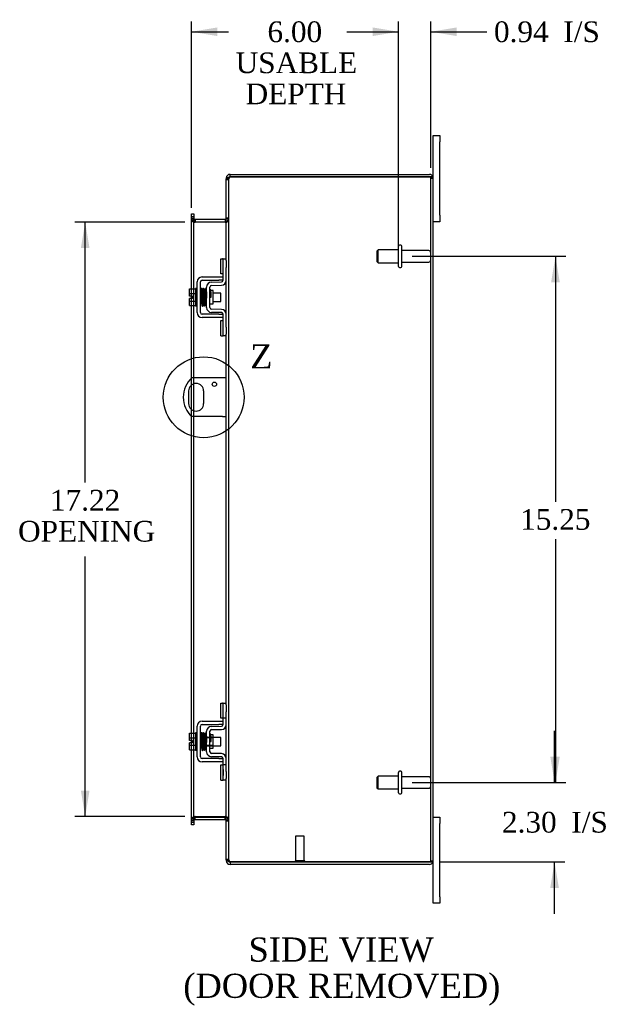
# Model space of a CAD drawing. Header units: inches. Extents: x 5 to 118, y 2 to 79.
# Tile 4 of 7: x 57 to 74, y 24 to 52. Entities that reach past the tile are written whole.
import ezdxf
from ezdxf.enums import TextEntityAlignment as Align
from ezdxf.lldxf.tags import DXFTag

# ---------------------------------------------------------------- set-up
doc = ezdxf.new("R2010")
doc.units = ezdxf.units.IN
doc.header["$MEASUREMENT"] = 0
doc.layers.get('0').update_dxf_attribs({"linetype": 'CONTINUOUS'})
for name, color, linetype in [('COM40153-1', 7, 'CONTINUOUS'), ('COM42667', 7, 'CONTINUOUS'), ('COM42780', 7, 'CONTINUOUS'), ('COM48469', 7, 'CONTINUOUS'), ('DEFAULT', 7, 'CONTINUOUS'), ('FET07710', 7, 'CONTINUOUS'), ('SCC19011', 7, 'CONTINUOUS'), ('SPR20265', 7, 'CONTINUOUS'), ('STD21878', 7, 'CONTINUOUS'), ('STD26094', 7, 'CONTINUOUS'), ('WAF25035', 7, 'CONTINUOUS')]:
    doc.layers.add(name, color=color, linetype=linetype)
doc.styles.add('SEACAD_TIMES_NEW_ROMAN', font='times.ttf')
tags = doc.linetypes.add('CENTER2', pattern=[1.125, 0.75, -0.125, 0.125, -0.125]).pattern_tags.tags
tags[10:11] = [DXFTag(74, 4), DXFTag(75, 0), DXFTag(340, '0'), DXFTag(46, 0.0), DXFTag(50, 0.0), DXFTag(44, 0.0), DXFTag(45, 0.0)]
tags[8:9] = [DXFTag(74, 4), DXFTag(75, 0), DXFTag(340, '0'), DXFTag(46, 0.0), DXFTag(50, 0.0), DXFTag(44, 0.0), DXFTag(45, 0.0)]
tags[6:7] = [DXFTag(74, 4), DXFTag(75, 0), DXFTag(340, '0'), DXFTag(46, 0.0), DXFTag(50, 0.0), DXFTag(44, 0.0), DXFTag(45, 0.0)]
tags[4:5] = [DXFTag(74, 4), DXFTag(75, 0), DXFTag(340, '0'), DXFTag(46, 0.0), DXFTag(50, 0.0), DXFTag(44, 0.0), DXFTag(45, 0.0)]

# ---------------------------------------------------------------- blocks, each defined once
blk = doc.blocks.new('GDIMGGROUP9')
at = {"layer": 'DEFAULT', "linetype": 'Continuous'}
for points in [[(72.543, 31.101), (72.293, 31.101), (72.418, 30.351)], [(72.543, 27.298), (72.418, 28.048), (72.293, 27.298)]]:
    blk.add_hatch(color=136, dxfattribs=at).paths.add_polyline_path(points)
at = {"layer": 'DEFAULT', "color": 136, "linetype": 'Continuous'}
for p, q in [((72.418, 30.351), (72.418, 31.851)), ((68.291, 30.351), (72.718, 30.351)), ((69.092, 28.048), (72.718, 28.048)), ((72.418, 26.548), (72.418, 28.048))]:
    blk.add_line(p, q, dxfattribs=at)
at = {"layer": 'DEFAULT', "color": 136, "linetype": 'Continuous', "style": 'SEACAD_TIMES_NEW_ROMAN'}
for s, p in [('2.30', (70.893, 29.5)), ('I/S', (72.905, 29.5))]:
    blk.add_text(s, height=0.6, dxfattribs=at).set_placement(p, align=Align.TOP_LEFT)
blk = doc.blocks.new('GDIMGGROUP10')
at = {"layer": 'DEFAULT', "linetype": 'Continuous'}
for points in [[(72.569, 44.851), (72.444, 45.601), (72.319, 44.851)], [(72.569, 31.101), (72.319, 31.101), (72.444, 30.351)]]:
    blk.add_hatch(color=136, dxfattribs=at).paths.add_polyline_path(points)
at = {"layer": 'DEFAULT', "color": 136, "linetype": 'Continuous'}
for p, q in [((68.291, 45.601), (72.744, 45.601)), ((72.444, 45.601), (72.444, 38.486)), ((72.444, 37.4), (72.444, 30.351)), ((68.291, 30.351), (72.744, 30.351))]:
    blk.add_line(p, q, dxfattribs=at)
at = {"layer": 'DEFAULT', "color": 136, "linetype": 'Continuous', "style": 'SEACAD_TIMES_NEW_ROMAN'}
blk.add_text('15.25', height=0.6, dxfattribs=at).set_placement((71.42, 38.276), align=Align.TOP_LEFT)
blk = doc.blocks.new('GDIMGGROUP19')
at = {"layer": 'DEFAULT', "linetype": 'Continuous'}
for points in [[(58.683, 45.838), (58.933, 45.838), (58.808, 46.588)], [(58.683, 30.114), (58.808, 29.364), (58.933, 30.114)]]:
    blk.add_hatch(color=136, dxfattribs=at).paths.add_polyline_path(points)
at = {"layer": 'DEFAULT', "color": 136, "linetype": 'Continuous'}
for p, q in [((61.695, 46.588), (58.508, 46.588)), ((58.808, 39.043), (58.808, 46.588)), ((58.808, 29.364), (58.808, 36.904)), ((61.695, 29.364), (58.508, 29.364))]:
    blk.add_line(p, q, dxfattribs=at)
at = {"layer": 'DEFAULT', "color": 136, "linetype": 'Continuous', "style": 'SEACAD_TIMES_NEW_ROMAN'}
for s, p in [('17.22', (57.785, 38.833)), ('OPENING', (56.861, 37.933))]:
    blk.add_text(s, height=0.6, dxfattribs=at).set_placement(p, align=Align.TOP_LEFT)
blk = doc.blocks.new('GDIMGGROUP23')
at = {"layer": 'DEFAULT', "linetype": 'Continuous'}
for points in [[(62.637, 52.234), (61.887, 52.109), (62.637, 51.984)], [(67.141, 52.234), (67.141, 51.984), (67.891, 52.109)]]:
    blk.add_hatch(color=136, dxfattribs=at).paths.add_polyline_path(points)
at = {"layer": 'DEFAULT', "color": 136, "linetype": 'Continuous'}
for p, q in [((61.887, 47.002), (61.887, 52.409)), ((67.891, 45.901), (67.891, 52.409)), ((61.887, 52.109), (62.959, 52.109)), ((66.82, 52.109), (67.891, 52.109))]:
    blk.add_line(p, q, dxfattribs=at)
at = {"layer": 'DEFAULT', "color": 136, "linetype": 'Continuous', "style": 'SEACAD_TIMES_NEW_ROMAN'}
for s, p in [('6.00', (64.093, 52.409)), ('USABLE', (63.169, 51.509)), ('DEPTH', (63.46, 50.609))]:
    blk.add_text(s, height=0.6, dxfattribs=at).set_placement(p, align=Align.TOP_LEFT)
blk = doc.blocks.new('GDIMGGROUP26')
at = {"layer": 'DEFAULT', "linetype": 'Continuous'}
for points in [[(67.141, 52.234), (67.141, 51.984), (67.891, 52.109)], [(69.578, 52.234), (68.828, 52.109), (69.578, 51.984)]]:
    blk.add_hatch(color=136, dxfattribs=at).paths.add_polyline_path(points)
at = {"layer": 'DEFAULT', "color": 136, "linetype": 'Continuous'}
for p, q in [((67.891, 45.901), (67.891, 52.409)), ((68.828, 48.168), (68.828, 52.409)), ((66.391, 52.109), (67.891, 52.109)), ((68.828, 52.109), (70.151, 52.109)), ((70.151, 52.109), (70.451, 52.109))]:
    blk.add_line(p, q, dxfattribs=at)
at = {"layer": 'DEFAULT', "color": 136, "linetype": 'Continuous', "style": 'SEACAD_TIMES_NEW_ROMAN'}
for s, p in [('0.94', (70.661, 52.409)), ('I/S', (72.673, 52.409))]:
    blk.add_text(s, height=0.6, dxfattribs=at).set_placement(p, align=Align.TOP_LEFT)
blk = doc.blocks.new('SE1')
at = {"color": 136, "linetype": 'Continuous', "style": 'SEACAD_TIMES_NEW_ROMAN'}
blk.add_text('Z', height=0.7, dxfattribs=at).set_placement((63.592, 43.051), align=Align.TOP_LEFT)
blk = doc.blocks.new('SE')
at = {"layer": 'DEFAULT', "color": 7, "linetype": 'CENTER2'}
blk.add_circle((62.244, 41.516), 1.172, dxfattribs=at)
at = {"layer": 'DEFAULT'}
blk.add_blockref('SE1', (0, 0), dxfattribs=at)

msp = doc.modelspace()

# ---------------------------------------------------------------- linework, layer by layer
at = {"layer": 'COM40153-1', "color": 7}
for p, q in [((62.792, 42.079), (61.904, 42.079)), ((62.9, 42.079), (62.792, 42.079)), ((61.807, 41.698), (61.807, 41.335)), ((62.244, 41.335), (62.244, 41.698)), ((62.792, 40.954), (61.904, 40.954)), ((62.792, 40.954), (62.9, 40.954))]:
    msp.add_line(p, q, dxfattribs=at)
msp.add_circle((62.556, 41.892), 0.0625, dxfattribs=at)
for centre, radius, start, end in [((62.4, 41.516), 0.75, 131.4096, 228.5904), ((62.025, 41.698), 0.218, 0, 180), ((62.025, 41.335), 0.218, 180, 0)]:
    msp.add_arc(centre, radius, start, end, dxfattribs=at)
at = {"layer": 'COM42667', "color": 7}
for p, q in [((62.055, 43.968), (62.055, 44.86)), ((62.15, 43.968), (62.15, 44.86)), ((62.198, 45.003), (62.68, 45.003)), ((62.198, 44.908), (62.68, 44.908)), ((62.68, 45.003), (62.805, 45.003)), ((62.805, 44.908), (62.68, 44.908)), ((62.68, 43.92), (62.198, 43.92)), ((62.68, 43.825), (62.198, 43.825)), ((62.68, 43.92), (62.805, 43.92)), ((62.805, 43.825), (62.68, 43.825)), ((62.055, 31.092), (62.055, 31.984)), ((62.15, 31.092), (62.15, 31.984)), ((62.198, 32.127), (62.68, 32.127)), ((62.198, 32.032), (62.68, 32.032)), ((62.68, 32.127), (62.805, 32.127)), ((62.805, 32.032), (62.68, 32.032)), ((62.68, 31.044), (62.198, 31.044)), ((62.68, 30.949), (62.198, 30.949)), ((62.68, 31.044), (62.805, 31.044)), ((62.805, 30.949), (62.68, 30.949))]:
    msp.add_line(p, q, dxfattribs=at)
for centre, radius, start, end in [((62.198, 44.86), 0.143, 90, 180), ((62.198, 44.86), 0.048, 90, 180), ((62.198, 43.968), 0.143, 180, 270), ((62.198, 43.968), 0.048, 180, 270), ((62.198, 31.984), 0.143, 90, 180), ((62.198, 31.984), 0.048, 90, 180), ((62.198, 31.092), 0.143, 180, 270), ((62.198, 31.092), 0.048, 180, 270)]:
    msp.add_arc(centre, radius, start, end, dxfattribs=at)
at = {"layer": 'COM42780', "color": 7}
for p, q in [((62.741, 45.092), (62.741, 45.529)), ((62.741, 45.529), (62.791, 45.529)), ((62.805, 45.529), (62.791, 45.529)), ((62.805, 45.279), (62.805, 45.529)), ((62.805, 45.529), (62.9, 45.529)), ((62.9, 45.483), (62.9, 45.279)), ((62.791, 45.092), (62.741, 45.092)), ((62.791, 45.092), (62.805, 45.092)), ((62.805, 44.907), (62.805, 45.279)), ((62.9, 44.907), (62.9, 45.279)), ((62.469, 44.854), (62.758, 44.859)), ((62.328, 44.117), (62.328, 44.711)), ((62.423, 44.117), (62.423, 44.711)), ((62.518, 44.609), (62.452, 44.609)), ((62.47, 44.759), (62.76, 44.764)), ((62.518, 44.219), (62.518, 44.609)), ((62.423, 44.219), (62.518, 44.219)), ((62.758, 43.969), (62.469, 43.974)), ((62.76, 44.064), (62.47, 44.069)), ((62.741, 43.299), (62.741, 43.736)), ((62.741, 43.736), (62.791, 43.736)), ((62.805, 43.736), (62.791, 43.736)), ((62.805, 43.549), (62.805, 43.921)), ((62.9, 43.549), (62.9, 43.921)), ((62.805, 43.299), (62.805, 43.549)), ((62.9, 43.549), (62.9, 43.345)), ((62.741, 43.299), (62.791, 43.299)), ((62.791, 43.299), (62.805, 43.299)), ((62.9, 43.299), (62.805, 43.299)), ((62.741, 32.216), (62.741, 32.653)), ((62.741, 32.653), (62.791, 32.653)), ((62.805, 32.653), (62.791, 32.653)), ((62.805, 32.403), (62.805, 32.653)), ((62.805, 32.653), (62.9, 32.653)), ((62.808, 32.216), (62.808, 32.653)), ((62.9, 32.607), (62.9, 32.403)), ((62.805, 32.031), (62.805, 32.403)), ((62.9, 32.031), (62.9, 32.403)), ((62.469, 31.978), (62.758, 31.983)), ((62.791, 32.216), (62.741, 32.216)), ((62.791, 32.216), (62.805, 32.216)), ((62.9, 32.216), (62.805, 32.216)), ((62.328, 31.241), (62.328, 31.835)), ((62.423, 31.241), (62.423, 31.835)), ((62.452, 31.733), (62.423, 31.733)), ((62.518, 31.733), (62.452, 31.733)), ((62.47, 31.883), (62.76, 31.888)), ((62.518, 31.343), (62.518, 31.733)), ((62.328, 31.663), (62.518, 31.663)), ((62.518, 31.645), (62.328, 31.645)), ((62.328, 31.432), (62.518, 31.432)), ((62.328, 31.413), (62.518, 31.413)), ((62.423, 31.343), (62.518, 31.343)), ((62.76, 31.188), (62.47, 31.193)), ((62.758, 31.093), (62.469, 31.098)), ((62.741, 30.423), (62.741, 30.86)), ((62.741, 30.86), (62.791, 30.86)), ((62.805, 30.86), (62.791, 30.86)), ((62.805, 30.673), (62.805, 31.045)), ((62.9, 30.86), (62.805, 30.86)), ((62.808, 30.423), (62.808, 30.86)), ((62.9, 30.673), (62.9, 31.045)), ((62.806, 30.728), (62.805, 30.728)), ((62.806, 30.698), (62.805, 30.698)), ((62.805, 30.423), (62.805, 30.673)), ((62.806, 30.619), (62.805, 30.619)), ((62.806, 30.613), (62.805, 30.613)), ((62.806, 30.588), (62.805, 30.588)), ((62.806, 30.554), (62.805, 30.554)), ((62.806, 30.728), (62.806, 30.613)), ((62.806, 30.613), (62.806, 30.588)), ((62.806, 30.588), (62.806, 30.554)), ((62.9, 30.673), (62.9, 30.469)), ((62.741, 30.423), (62.791, 30.423)), ((62.791, 30.423), (62.805, 30.423)), ((62.9, 30.423), (62.805, 30.423))]:
    msp.add_line(p, q, dxfattribs=at)
for centre, radius, start, end in [((62.471, 44.711), 0.143, 91, 180), ((62.757, 44.907), 0.048, 271, 0), ((62.757, 44.907), 0.143, 271, 0), ((62.471, 44.711), 0.048, 91, 180), ((62.471, 44.117), 0.143, 180, 269), ((62.471, 44.117), 0.048, 180, 269), ((62.757, 43.921), 0.048, 0, 89), ((62.757, 43.921), 0.143, 0, 89), ((62.471, 31.835), 0.143, 91, 180), ((62.757, 32.031), 0.048, 271, 0), ((62.757, 32.031), 0.143, 271, 0), ((62.471, 31.835), 0.048, 91, 180), ((62.471, 31.241), 0.143, 180, 269), ((62.471, 31.241), 0.048, 180, 269), ((62.757, 31.045), 0.143, 0, 89), ((62.757, 31.045), 0.048, 0, 89)]:
    msp.add_arc(centre, radius, start, end, dxfattribs=at)
at = {"layer": 'COM48469', "color": 7}
for p, q in [((63.008, 47.904), (63.008, 47.976)), ((63.008, 47.976), (68.792, 47.976)), ((62.924, 47.868), (62.9, 47.868)), ((62.9, 47.868), (62.9, 47.844)), ((62.9, 47.844), (62.9, 47.842)), ((62.9, 47.844), (62.972, 47.844)), ((62.972, 47.842), (62.9, 47.842)), ((62.9, 45.483), (62.9, 47.842)), ((62.9, 47.826), (62.972, 47.826)), ((62.972, 47.868), (62.924, 47.868)), ((62.972, 47.868), (62.972, 47.844)), ((62.972, 47.844), (62.972, 47.842)), ((62.972, 28.11), (62.972, 47.842)), ((63.008, 47.904), (68.792, 47.904)), ((68.792, 47.904), (63.008, 47.904)), ((68.894, 47.904), (68.792, 47.904)), ((68.792, 47.904), (68.894, 47.904)), ((68.828, 28.084), (68.828, 47.868)), ((68.828, 47.868), (68.9, 47.868)), ((68.9, 28.084), (68.9, 47.868)), ((61.887, 46.831), (61.959, 46.831)), ((61.887, 46.755), (61.887, 46.831)), ((61.959, 46.831), (61.959, 46.755)), ((61.887, 46.755), (61.887, 46.747)), ((61.887, 46.702), (61.887, 46.747)), ((61.959, 46.747), (61.887, 46.747)), ((61.887, 46.709), (61.959, 46.709)), ((61.887, 44.655), (61.887, 46.702)), ((61.887, 46.691), (61.959, 46.691)), ((61.959, 46.755), (61.959, 46.747)), ((61.959, 46.747), (61.959, 46.702)), ((61.959, 44.655), (61.959, 46.702)), ((61.995, 46.673), (61.995, 46.601)), ((61.995, 46.673), (62.864, 46.673)), ((61.995, 46.601), (62.864, 46.601)), ((62.864, 46.588), (61.995, 46.588)), ((62.864, 46.673), (62.864, 46.601)), ((62.972, 46.709), (62.9, 46.709)), ((62.972, 46.691), (62.9, 46.691)), ((62.9, 43.921), (62.9, 44.907)), ((61.887, 44.448), (61.887, 44.655)), ((61.959, 44.173), (61.959, 44.655)), ((61.887, 44.38), (61.887, 44.448)), ((61.887, 44.173), (61.887, 44.38)), ((61.887, 42.063), (61.887, 44.173)), ((61.959, 42.079), (61.959, 44.173)), ((62.9, 32.607), (62.9, 43.345)), ((61.887, 41.867), (61.887, 42.063)), ((61.959, 41.906), (61.959, 42.079)), ((61.887, 41.165), (61.887, 41.867)), ((61.959, 41.126), (61.959, 41.906)), ((61.887, 40.969), (61.887, 41.165)), ((61.959, 40.954), (61.959, 41.126)), ((61.887, 31.779), (61.887, 40.969)), ((61.959, 31.779), (61.959, 40.954)), ((62.9, 31.045), (62.9, 32.031)), ((61.887, 31.572), (61.887, 31.779)), ((61.959, 31.297), (61.959, 31.779)), ((61.887, 31.504), (61.887, 31.572)), ((61.887, 31.297), (61.887, 31.504)), ((61.887, 29.25), (61.887, 31.297)), ((61.959, 29.25), (61.959, 31.297)), ((62.9, 28.11), (62.9, 30.469)), ((61.887, 29.261), (61.959, 29.261)), ((61.887, 29.205), (61.887, 29.25)), ((61.959, 29.243), (61.887, 29.243)), ((61.887, 29.197), (61.887, 29.205)), ((61.887, 29.205), (61.959, 29.205)), ((61.887, 29.121), (61.887, 29.197)), ((61.959, 29.121), (61.887, 29.121)), ((61.959, 29.25), (61.959, 29.205)), ((61.959, 29.197), (61.959, 29.205)), ((61.959, 29.197), (61.959, 29.121)), ((61.995, 29.364), (62.864, 29.364)), ((61.995, 29.279), (61.995, 29.351)), ((61.995, 29.351), (62.864, 29.351)), ((61.995, 29.279), (62.864, 29.279)), ((62.864, 29.279), (62.864, 29.351)), ((62.972, 29.261), (62.9, 29.261)), ((62.9, 29.243), (62.972, 29.243)), ((62.9, 28.126), (62.972, 28.126)), ((62.9, 28.11), (62.9, 28.108)), ((62.972, 28.11), (62.9, 28.11)), ((62.9, 28.108), (62.972, 28.108)), ((62.9, 28.108), (62.9, 28.084)), ((62.924, 28.084), (62.9, 28.084)), ((62.972, 28.084), (62.924, 28.084)), ((62.972, 28.11), (62.972, 28.108)), ((62.972, 28.108), (62.972, 28.084)), ((63.008, 28.048), (68.792, 28.048)), ((68.792, 28.048), (63.008, 28.048)), ((63.008, 28.048), (63.008, 27.976)), ((68.792, 27.976), (63.008, 27.976)), ((68.792, 28.048), (68.894, 28.048)), ((68.894, 28.048), (68.792, 28.048)), ((68.828, 28.084), (68.9, 28.084))]:
    msp.add_line(p, q, dxfattribs=at)
for centre, radius, start, end in [((63.008, 47.868), 0.108, 90, 180), ((68.792, 47.868), 0.108, 19.4712, 90), ((63.008, 47.868), 0.036, 128.7236, 180), ((63.008, 47.868), 0.036, 90, 128.7236), ((68.792, 47.868), 0.036, 0, 90), ((68.792, 47.868), 0.108, 0, 19.4712), ((61.995, 46.709), 0.108, 180, 259.6031), ((61.993, 46.693), 0.106, 181.2987, 271.2013), ((61.995, 46.709), 0.036, 180, 270), ((61.995, 46.709), 0.108, 259.6031, 270), ((62.864, 46.709), 0.036, 270, 0), ((62.866, 46.693), 0.106, 268.8065, 358.6935), ((62.864, 46.709), 0.108, 270, 280.3994), ((62.864, 46.709), 0.108, 280.3994, 0), ((61.993, 29.259), 0.106, 88.8065, 178.6935), ((61.995, 29.243), 0.108, 100.3965, 180), ((61.995, 29.243), 0.036, 90, 180), ((61.995, 29.243), 0.108, 90, 100.3965), ((62.866, 29.259), 0.106, 1.2987, 91.2013), ((62.864, 29.243), 0.108, 79.6015, 90), ((62.864, 29.243), 0.036, 0, 90), ((62.864, 29.243), 0.108, 0, 79.6015), ((63.008, 28.084), 0.108, 180, 270), ((63.008, 28.084), 0.036, 180, 231.2764), ((63.008, 28.084), 0.036, 231.2764, 270), ((68.792, 28.084), 0.036, 270, 0), ((68.792, 28.084), 0.108, 270, 340.5288), ((68.792, 28.084), 0.108, 340.5288, 360)]:
    msp.add_arc(centre, radius, start, end, dxfattribs=at)
for centre, major_axis, start_param, end_param in [((68.792, 47.868), (-0.036, 0), 3.141593, 4.712389), ((68.792, 47.868), (-0.108, 0), 3.141593, 3.48143), ((68.792, 28.084), (-0.036, 0), 1.570796, 3.141593), ((68.792, 28.084), (-0.108, 0), 2.801756, 3.141593)]:
    msp.add_ellipse(centre, major_axis=major_axis, ratio=0.997813, start_param=start_param, end_param=end_param, dxfattribs=at)
for points, knots in [([(63.008, 47.904), (62.994, 47.899), (62.98, 47.894), (62.954, 47.883), (62.942, 47.878), (62.922, 47.868), (62.914, 47.863), (62.903, 47.853), (62.9, 47.847), (62.9, 47.842)], [0, 0, 0, 0, 0.25, 0.25, 0.5, 0.5, 0.75, 0.75, 1, 1, 1, 1]), ([(63.008, 47.904), (63.004, 47.899), (62.999, 47.894), (62.99, 47.883), (62.986, 47.878), (62.979, 47.868), (62.977, 47.863), (62.973, 47.853), (62.972, 47.847), (62.972, 47.842)], [0, 0, 0, 0, 0.25, 0.25, 0.5, 0.5, 0.75, 0.75, 1, 1, 1, 1]), ([(61.959, 46.691), (61.959, 46.681), (61.96, 46.67), (61.962, 46.65), (61.964, 46.64), (61.967, 46.625), (61.969, 46.62), (61.972, 46.611), (61.974, 46.607), (61.979, 46.599), (61.982, 46.595), (61.986, 46.591), (61.988, 46.59), (61.992, 46.588), (61.993, 46.588), (61.995, 46.588)], [0, 0, 0, 0, 0.25, 0.25, 0.5, 0.5, 0.625, 0.625, 0.75, 0.75, 0.875, 0.875, 0.9375, 0.9375, 1, 1, 1, 1]), ([(62.864, 46.588), (62.866, 46.588), (62.868, 46.588), (62.871, 46.59), (62.873, 46.591), (62.878, 46.595), (62.881, 46.599), (62.885, 46.607), (62.887, 46.611), (62.891, 46.62), (62.892, 46.625), (62.896, 46.64), (62.897, 46.65), (62.9, 46.67), (62.9, 46.681), (62.9, 46.691)], [0, 0, 0, 0, 0.0625, 0.0625, 0.125, 0.125, 0.25, 0.25, 0.375, 0.375, 0.5, 0.5, 0.75, 0.75, 1, 1, 1, 1]), ([(61.995, 29.364), (61.993, 29.364), (61.992, 29.364), (61.988, 29.362), (61.986, 29.361), (61.982, 29.357), (61.979, 29.353), (61.974, 29.345), (61.972, 29.341), (61.969, 29.332), (61.967, 29.327), (61.964, 29.312), (61.962, 29.302), (61.96, 29.282), (61.959, 29.271), (61.959, 29.261)], [0, 0, 0, 0, 0.0625, 0.0625, 0.125, 0.125, 0.25, 0.25, 0.375, 0.375, 0.5, 0.5, 0.75, 0.75, 1, 1, 1, 1]), ([(62.9, 29.261), (62.9, 29.271), (62.9, 29.282), (62.897, 29.302), (62.896, 29.312), (62.892, 29.327), (62.891, 29.332), (62.887, 29.341), (62.885, 29.345), (62.881, 29.353), (62.878, 29.357), (62.873, 29.361), (62.871, 29.362), (62.868, 29.364), (62.866, 29.364), (62.864, 29.364)], [0, 0, 0, 0, 0.25, 0.25, 0.5, 0.5, 0.625, 0.625, 0.75, 0.75, 0.875, 0.875, 0.9375, 0.9375, 1, 1, 1, 1]), ([(62.9, 28.11), (62.9, 28.105), (62.903, 28.1), (62.914, 28.089), (62.922, 28.084), (62.942, 28.074), (62.954, 28.069), (62.98, 28.058), (62.994, 28.053), (63.008, 28.048)], [0, 0, 0, 0, 0.25, 0.25, 0.5, 0.5, 0.75, 0.75, 1, 1, 1, 1]), ([(62.972, 28.11), (62.972, 28.105), (62.973, 28.1), (62.977, 28.089), (62.979, 28.084), (62.986, 28.074), (62.99, 28.069), (62.999, 28.058), (63.004, 28.053), (63.008, 28.048)], [0, 0, 0, 0, 0.25, 0.25, 0.5, 0.5, 0.75, 0.75, 1, 1, 1, 1])]:
    msp.add_open_spline(points, degree=3, knots=knots, dxfattribs=at)
at = {"layer": 'FET07710', "color": 7}
for p, q in [((68.9, 48.914), (68.9, 49.101)), ((68.9, 49.101), (69.087, 49.101)), ((69.087, 49.101), (69.087, 48.914)), ((68.9, 47.868), (68.9, 48.914)), ((69.087, 46.789), (69.087, 48.914)), ((69.087, 46.601), (68.9, 46.601)), ((69.087, 46.789), (69.087, 46.601)), ((68.9, 29.351), (69.087, 29.351)), ((69.087, 29.351), (69.087, 29.164)), ((69.087, 27.039), (69.087, 29.164)), ((68.9, 27.039), (68.9, 28.084)), ((68.9, 26.851), (68.9, 27.039)), ((69.087, 26.851), (68.9, 26.851)), ((69.087, 27.039), (69.087, 26.851))]:
    msp.add_line(p, q, dxfattribs=at)
at = {"layer": 'SCC19011', "color": 7}
for p, q in [((61.829, 44.655), (62.01, 44.655)), ((61.829, 44.523), (61.829, 44.655)), ((61.829, 44.523), (62.01, 44.523)), ((61.829, 44.448), (61.829, 44.523)), ((62.173, 44.536), (62.15, 44.536)), ((62.223, 44.536), (62.208, 44.536)), ((62.273, 44.536), (62.258, 44.536)), ((62.322, 44.536), (62.308, 44.536)), ((62.742, 44.536), (62.518, 44.536)), ((62.742, 44.292), (62.742, 44.536)), ((61.924, 44.448), (61.829, 44.448)), ((61.829, 44.305), (61.829, 44.38)), ((61.924, 44.38), (61.829, 44.38)), ((61.829, 44.305), (62.01, 44.305)), ((61.829, 44.173), (61.829, 44.305)), ((61.924, 44.38), (61.924, 44.448)), ((62.15, 44.292), (62.182, 44.292)), ((62.217, 44.292), (62.232, 44.292)), ((62.267, 44.292), (62.282, 44.292)), ((62.317, 44.292), (62.328, 44.292)), ((62.518, 44.292), (62.742, 44.292)), ((61.829, 44.173), (62.01, 44.173)), ((61.829, 31.779), (62.01, 31.779)), ((61.829, 31.647), (61.829, 31.779)), ((61.829, 31.647), (62.01, 31.647)), ((61.829, 31.572), (61.829, 31.647)), ((61.924, 31.572), (61.829, 31.572)), ((61.829, 31.429), (61.829, 31.504)), ((61.924, 31.504), (61.829, 31.504)), ((61.829, 31.429), (62.01, 31.429)), ((61.829, 31.297), (61.829, 31.429)), ((61.924, 31.504), (61.924, 31.572)), ((62.173, 31.66), (62.15, 31.66)), ((62.15, 31.416), (62.182, 31.416)), ((62.223, 31.66), (62.208, 31.66)), ((62.217, 31.416), (62.232, 31.416)), ((62.273, 31.66), (62.258, 31.66)), ((62.267, 31.416), (62.282, 31.416)), ((62.322, 31.66), (62.308, 31.66)), ((62.317, 31.416), (62.328, 31.416)), ((62.742, 31.66), (62.518, 31.66)), ((62.518, 31.416), (62.742, 31.416)), ((62.742, 31.416), (62.742, 31.66)), ((61.829, 31.297), (62.01, 31.297))]:
    msp.add_line(p, q, dxfattribs=at)
at = {"layer": 'SPR20265', "color": 7}
for p, q in [((62.427, 44.414), (62.462, 44.414)), ((62.427, 31.538), (62.462, 31.538))]:
    msp.add_line(p, q, dxfattribs=at)
for centre, radius, start, end in [((67.131, 44.235), 4.985, 175.1825, 176.5376), ((62.282, 44.639), 0.0181, 0.2962, 180.6354), ((67.1, 44.236), 4.919, 179.5796, 179.9446), ((67.131, 31.359), 4.985, 175.1825, 176.5376), ((62.282, 31.763), 0.0181, 0.2962, 180.6354), ((67.1, 31.36), 4.919, 179.5796, 179.9446)]:
    msp.add_arc(centre, radius, start, end, dxfattribs=at)
for centre in [(62.164, 44.241), (62.164, 31.365)]:
    msp.add_ellipse(centre, major_axis=(-0.0175, 0), ratio=0.707107, start_param=0.666946, end_param=5.616239, dxfattribs=at)
for points, knots in [([(62.199, 44.657), (62.199, 44.658), (62.199, 44.66), (62.198, 44.663), (62.196, 44.665), (62.194, 44.668), (62.191, 44.67), (62.188, 44.671), (62.184, 44.672), (62.177, 44.672), (62.17, 44.668), (62.164, 44.66), (62.164, 44.654), (62.163, 44.65)], [0.0396226, 0.0396226, 0.0396226, 0.0396226, 0.0780267, 0.1170502, 0.1577954, 0.2011902, 0.2478129, 0.2979655, 0.3517973, 0.4729948, 0.6248981, 0.8034762, 1, 1, 1, 1]), ([(62.165, 44.652), (62.165, 44.652), (62.165, 44.652), (62.167, 44.648), (62.168, 44.631), (62.171, 44.596), (62.172, 44.555), (62.174, 44.514), (62.175, 44.476), (62.176, 44.443), (62.177, 44.416), (62.178, 44.389), (62.179, 44.36), (62.18, 44.324), (62.182, 44.285), (62.184, 44.244), (62.185, 44.207), (62.187, 44.186), (62.189, 44.176), (62.19, 44.176), (62.19, 44.175)], [0.0428448, 0.0428448, 0.0428448, 0.0428448, 0.0493707, 0.0965166, 0.1838177, 0.2621122, 0.3313981, 0.3915873, 0.442651, 0.4845573, 0.517305, 0.5463918, 0.5840799, 0.6308029, 0.6865586, 0.7513512, 0.8251567, 0.9079354, 0.9528299, 0.9949485, 0.9949485, 0.9949485, 0.9949485]), ([(62.225, 44.179), (62.224, 44.179), (62.224, 44.18), (62.222, 44.188), (62.22, 44.209), (62.218, 44.246), (62.217, 44.285), (62.215, 44.325), (62.214, 44.36), (62.213, 44.389), (62.212, 44.416), (62.211, 44.443), (62.21, 44.476), (62.209, 44.514), (62.207, 44.556), (62.205, 44.598), (62.203, 44.635), (62.201, 44.653), (62.2, 44.658), (62.199, 44.658), (62.199, 44.658)], [0.0082904, 0.0082904, 0.0082904, 0.0082904, 0.0463217, 0.0904884, 0.1721194, 0.2451076, 0.3093398, 0.3647219, 0.4112014, 0.4487348, 0.4777229, 0.5103833, 0.5522319, 0.6033254, 0.6637125, 0.7334726, 0.8126389, 0.9013495, 0.9494612, 0.9625305, 0.9625305, 0.9625305, 0.9625305]), ([(62.214, 44.65), (62.213, 44.647), (62.212, 44.634), (62.21, 44.601), (62.208, 44.572), (62.207, 44.555), (62.207, 44.553)], [0.0983562, 0.0983562, 0.0983562, 0.0983562, 0.1868214, 0.2657323, 0.3352063, 0.3444051, 0.3444051, 0.3444051, 0.3444051]), ([(62.252, 44.639), (62.251, 44.645), (62.25, 44.651), (62.243, 44.66), (62.238, 44.663), (62.233, 44.664), (62.23, 44.664), (62.226, 44.663), (62.222, 44.661), (62.219, 44.658), (62.217, 44.654), (62.216, 44.65), (62.216, 44.648), (62.215, 44.646)], [0, 0, 0, 0, 0.337377, 0.476585, 0.593946, 0.643993, 0.690857, 0.738213, 0.787078, 0.837877, 0.890521, 0.944659, 1, 1, 1, 1]), ([(62.216, 44.641), (62.217, 44.634), (62.218, 44.624), (62.22, 44.596), (62.221, 44.57), (62.223, 44.54), (62.224, 44.505), (62.225, 44.468), (62.227, 44.428), (62.228, 44.388), (62.23, 44.348), (62.231, 44.31), (62.232, 44.274), (62.234, 44.243), (62.235, 44.217), (62.237, 44.197), (62.238, 44.191), (62.238, 44.187)], [0, 0, 0, 0, 0.114096, 0.172444, 0.231556, 0.291424, 0.352074, 0.41347, 0.475619, 0.538515, 0.602191, 0.666616, 0.731785, 0.797698, 0.864389, 0.931825, 1, 1, 1, 1]), ([(62.273, 44.189), (62.272, 44.196), (62.271, 44.205), (62.269, 44.232), (62.268, 44.257), (62.267, 44.287), (62.266, 44.321), (62.264, 44.358), (62.263, 44.397), (62.261, 44.437), (62.26, 44.477), (62.259, 44.516), (62.257, 44.552), (62.256, 44.585), (62.254, 44.611), (62.253, 44.632), (62.252, 44.639), (62.251, 44.643)], [0, 0, 0, 0, 0.11255, 0.170301, 0.228894, 0.288343, 0.348652, 0.409846, 0.471906, 0.534819, 0.598613, 0.663299, 0.728871, 0.795304, 0.862632, 0.930869, 1, 1, 1, 1]), ([(62.265, 44.641), (62.264, 44.64), (62.264, 44.639), (62.262, 44.628), (62.26, 44.606), (62.259, 44.575), (62.258, 44.555), (62.257, 44.549)], [0, 0, 0, 0, 0.0472227, 0.0921716, 0.1750548, 0.2489571, 0.2784285, 0.2784285, 0.2784285, 0.2784285]), ([(62.265, 44.637), (62.266, 44.636), (62.267, 44.632), (62.269, 44.606), (62.271, 44.572), (62.273, 44.534), (62.274, 44.496), (62.276, 44.463), (62.277, 44.435), (62.277, 44.411), (62.278, 44.385), (62.279, 44.355), (62.281, 44.319), (62.282, 44.28), (62.284, 44.242), (62.286, 44.209), (62.288, 44.192), (62.29, 44.189), (62.29, 44.189), (62.29, 44.189)], [0.0030112, 0.0030112, 0.0030112, 0.0030112, 0.0909917, 0.1731863, 0.2465669, 0.311077, 0.3667189, 0.4135009, 0.4513874, 0.480626, 0.512859, 0.5543701, 0.6051903, 0.6653393, 0.7348112, 0.8136551, 0.9019497, 0.9497813, 0.9562509, 0.9562509, 0.9562509, 0.9562509]), ([(62.324, 44.196), (62.324, 44.196), (62.323, 44.199), (62.321, 44.214), (62.319, 44.244), (62.317, 44.282), (62.316, 44.32), (62.314, 44.355), (62.313, 44.385), (62.312, 44.411), (62.312, 44.435), (62.311, 44.463), (62.309, 44.497), (62.308, 44.534), (62.306, 44.573), (62.304, 44.608), (62.302, 44.636), (62.3, 44.639), (62.3, 44.641)], [0.0508211, 0.0508211, 0.0508211, 0.0508211, 0.0952109, 0.1816569, 0.2594098, 0.3283239, 0.3882799, 0.4391299, 0.4807756, 0.5131634, 0.542566, 0.5806951, 0.6278338, 0.6839911, 0.7492285, 0.8236176, 0.9071856, 1, 1, 1, 1]), ([(62.328, 44.648), (62.327, 44.648), (62.323, 44.647), (62.317, 44.642), (62.315, 44.635), (62.312, 44.623), (62.311, 44.604), (62.309, 44.578), (62.308, 44.56), (62.308, 44.548), (62.307, 44.544)], [0.5124349, 0.5124349, 0.5124349, 0.5124349, 0.5178789, 0.5252166, 0.5427055, 0.5634357, 0.6072937, 0.6305645, 0.6548122, 0.6650792, 0.6650792, 0.6650792, 0.6650792]), ([(62.318, 44.618), (62.318, 44.618), (62.318, 44.617), (62.319, 44.606), (62.32, 44.587), (62.321, 44.559), (62.323, 44.533), (62.324, 44.5), (62.326, 44.46), (62.327, 44.421), (62.328, 44.396), (62.328, 44.387)], [0.5350864, 0.5350864, 0.5350864, 0.5350864, 0.5440058, 0.5644762, 0.6082607, 0.6316699, 0.6560427, 0.6835919, 0.7155543, 0.7519369, 0.7723924, 0.7723924, 0.7723924, 0.7723924]), ([(62.45, 44.616), (62.45, 44.617), (62.45, 44.62), (62.448, 44.624), (62.446, 44.627), (62.443, 44.63), (62.439, 44.632), (62.434, 44.633), (62.429, 44.633), (62.425, 44.632), (62.423, 44.631)], [0, 0, 0, 0, 0.0589773, 0.1211115, 0.1849679, 0.2490189, 0.31194, 0.3728411, 0.4898099, 0.5959107, 0.5959107, 0.5959107, 0.5959107]), ([(62.462, 44.414), (62.462, 44.429), (62.461, 44.455), (62.459, 44.496), (62.457, 44.532), (62.456, 44.564), (62.454, 44.59), (62.452, 44.608), (62.451, 44.617), (62.45, 44.618), (62.449, 44.618)], [0, 0, 0, 0, 0.1236932, 0.2477957, 0.3722334, 0.4970307, 0.6222178, 0.7477992, 0.8737106, 0.9604174, 0.9604174, 0.9604174, 0.9604174]), ([(62.225, 44.176), (62.225, 44.177), (62.226, 44.178), (62.228, 44.191), (62.229, 44.215), (62.231, 44.248), (62.232, 44.27), (62.232, 44.276)], [0, 0, 0, 0, 0.0476963, 0.0930626, 0.1766351, 0.2510551, 0.2835217, 0.2835217, 0.2835217, 0.2835217]), ([(62.274, 44.181), (62.274, 44.181), (62.275, 44.181), (62.276, 44.184), (62.278, 44.2), (62.28, 44.233), (62.281, 44.262), (62.282, 44.279), (62.282, 44.282)], [0.0472657, 0.0472657, 0.0472657, 0.0472657, 0.0507927, 0.0991105, 0.1881062, 0.2674352, 0.3372685, 0.3490993, 0.3490993, 0.3490993, 0.3490993]), ([(62.423, 44.511), (62.424, 44.505), (62.424, 44.488), (62.426, 44.455), (62.427, 44.429), (62.427, 44.414)], [0.6947964, 0.6947964, 0.6947964, 0.6947964, 0.7496304, 0.874808, 1, 1, 1, 1]), ([(62.189, 44.177), (62.189, 44.176), (62.19, 44.173), (62.191, 44.169), (62.194, 44.166), (62.198, 44.162), (62.204, 44.159), (62.211, 44.159), (62.217, 44.162), (62.222, 44.167), (62.225, 44.173), (62.225, 44.176), (62.226, 44.178)], [0, 0, 0, 0, 0.065589, 0.134096, 0.204, 0.273642, 0.405923, 0.527776, 0.652215, 0.775569, 0.89228, 1, 1, 1, 1]), ([(62.238, 44.192), (62.238, 44.186), (62.239, 44.18), (62.246, 44.171), (62.252, 44.169), (62.257, 44.168), (62.26, 44.168), (62.264, 44.169), (62.267, 44.171), (62.27, 44.174), (62.273, 44.177), (62.274, 44.181), (62.274, 44.184), (62.274, 44.185)], [0, 0, 0, 0, 0.324319, 0.462115, 0.581304, 0.633213, 0.682431, 0.732423, 0.783847, 0.836789, 0.89085, 0.94542, 1, 1, 1, 1]), ([(62.29, 44.189), (62.291, 44.189), (62.291, 44.187), (62.292, 44.185), (62.293, 44.182), (62.296, 44.18), (62.298, 44.178), (62.301, 44.176), (62.306, 44.175), (62.312, 44.176), (62.319, 44.18), (62.325, 44.189), (62.326, 44.195), (62.327, 44.199)], [0.0536883, 0.0536883, 0.0536883, 0.0536883, 0.0780693, 0.1166064, 0.1566075, 0.1991192, 0.2448555, 0.2942488, 0.3475582, 0.468612, 0.6213089, 0.801496, 1, 1, 1, 1]), ([(62.326, 44.194), (62.327, 44.198), (62.327, 44.202), (62.328, 44.21), (62.328, 44.214)], [0, 0, 0, 0, 0.03057525, 0.04776553, 0.04776553, 0.04776553, 0.04776553]), ([(62.424, 44.204), (62.425, 44.205), (62.426, 44.21), (62.427, 44.215), (62.427, 44.219), (62.427, 44.219)], [0.53882854, 0.53882854, 0.53882854, 0.53882854, 0.54743841, 0.56790068, 0.56941776, 0.56941776, 0.56941776, 0.56941776]), ([(62.199, 31.781), (62.199, 31.782), (62.199, 31.784), (62.198, 31.787), (62.196, 31.789), (62.194, 31.792), (62.191, 31.794), (62.188, 31.795), (62.184, 31.796), (62.177, 31.796), (62.17, 31.792), (62.164, 31.784), (62.164, 31.778), (62.163, 31.774)], [0.0396226, 0.0396226, 0.0396226, 0.0396226, 0.0780267, 0.1170502, 0.1577954, 0.2011902, 0.2478129, 0.2979655, 0.3517973, 0.4729948, 0.6248981, 0.8034762, 1, 1, 1, 1]), ([(62.165, 31.776), (62.165, 31.776), (62.165, 31.776), (62.167, 31.772), (62.168, 31.755), (62.171, 31.72), (62.172, 31.679), (62.174, 31.638), (62.175, 31.6), (62.176, 31.567), (62.177, 31.54), (62.178, 31.513), (62.179, 31.484), (62.18, 31.448), (62.182, 31.409), (62.184, 31.368), (62.185, 31.331), (62.187, 31.31), (62.189, 31.3), (62.19, 31.3), (62.19, 31.299)], [0.0428448, 0.0428448, 0.0428448, 0.0428448, 0.0493707, 0.0965166, 0.1838177, 0.2621122, 0.3313981, 0.3915873, 0.442651, 0.4845573, 0.517305, 0.5463918, 0.5840799, 0.6308029, 0.6865586, 0.7513512, 0.8251567, 0.9079354, 0.9528299, 0.9949485, 0.9949485, 0.9949485, 0.9949485]), ([(62.225, 31.303), (62.224, 31.303), (62.224, 31.304), (62.222, 31.312), (62.22, 31.333), (62.218, 31.37), (62.217, 31.409), (62.215, 31.449), (62.214, 31.484), (62.213, 31.513), (62.212, 31.54), (62.211, 31.567), (62.21, 31.6), (62.209, 31.638), (62.207, 31.68), (62.205, 31.722), (62.203, 31.759), (62.201, 31.777), (62.2, 31.782), (62.199, 31.782), (62.199, 31.782)], [0.0082904, 0.0082904, 0.0082904, 0.0082904, 0.0463217, 0.0904884, 0.1721194, 0.2451076, 0.3093398, 0.3647219, 0.4112014, 0.4487348, 0.4777229, 0.5103833, 0.5522319, 0.6033254, 0.6637125, 0.7334726, 0.8126389, 0.9013495, 0.9494612, 0.9625305, 0.9625305, 0.9625305, 0.9625305]), ([(62.214, 31.774), (62.213, 31.771), (62.212, 31.758), (62.21, 31.725), (62.208, 31.696), (62.207, 31.679), (62.207, 31.677)], [0.0983562, 0.0983562, 0.0983562, 0.0983562, 0.1868214, 0.2657323, 0.3352063, 0.3444051, 0.3444051, 0.3444051, 0.3444051]), ([(62.252, 31.763), (62.251, 31.769), (62.25, 31.775), (62.243, 31.784), (62.238, 31.787), (62.233, 31.788), (62.23, 31.788), (62.226, 31.787), (62.222, 31.785), (62.219, 31.782), (62.217, 31.778), (62.216, 31.774), (62.216, 31.772), (62.215, 31.77)], [0, 0, 0, 0, 0.337377, 0.476585, 0.593946, 0.643993, 0.690857, 0.738213, 0.787078, 0.837877, 0.890521, 0.944659, 1, 1, 1, 1]), ([(62.216, 31.765), (62.217, 31.758), (62.218, 31.748), (62.22, 31.72), (62.221, 31.694), (62.223, 31.664), (62.224, 31.629), (62.225, 31.592), (62.227, 31.552), (62.228, 31.512), (62.23, 31.472), (62.231, 31.434), (62.232, 31.398), (62.234, 31.367), (62.235, 31.341), (62.237, 31.321), (62.238, 31.315), (62.238, 31.311)], [0, 0, 0, 0, 0.114096, 0.172444, 0.231556, 0.291424, 0.352074, 0.41347, 0.475619, 0.538515, 0.602191, 0.666616, 0.731785, 0.797698, 0.864389, 0.931825, 1, 1, 1, 1]), ([(62.273, 31.313), (62.272, 31.32), (62.271, 31.329), (62.269, 31.356), (62.268, 31.381), (62.267, 31.411), (62.266, 31.445), (62.264, 31.482), (62.263, 31.521), (62.261, 31.561), (62.26, 31.601), (62.259, 31.64), (62.257, 31.676), (62.256, 31.709), (62.254, 31.735), (62.253, 31.756), (62.252, 31.763), (62.251, 31.767)], [0, 0, 0, 0, 0.11255, 0.170301, 0.228894, 0.288343, 0.348652, 0.409846, 0.471906, 0.534819, 0.598613, 0.663299, 0.728871, 0.795304, 0.862632, 0.930869, 1, 1, 1, 1]), ([(62.265, 31.765), (62.264, 31.764), (62.264, 31.763), (62.262, 31.752), (62.26, 31.73), (62.259, 31.699), (62.258, 31.679), (62.257, 31.673)], [0, 0, 0, 0, 0.0472227, 0.0921716, 0.1750548, 0.2489571, 0.2784285, 0.2784285, 0.2784285, 0.2784285]), ([(62.265, 31.761), (62.266, 31.76), (62.267, 31.756), (62.269, 31.73), (62.271, 31.696), (62.273, 31.658), (62.274, 31.62), (62.276, 31.587), (62.277, 31.559), (62.277, 31.535), (62.278, 31.509), (62.279, 31.479), (62.281, 31.443), (62.282, 31.404), (62.284, 31.366), (62.286, 31.333), (62.288, 31.316), (62.29, 31.313), (62.29, 31.313), (62.29, 31.313)], [0.0030112, 0.0030112, 0.0030112, 0.0030112, 0.0909917, 0.1731863, 0.2465669, 0.311077, 0.3667189, 0.4135009, 0.4513874, 0.480626, 0.512859, 0.5543701, 0.6051903, 0.6653393, 0.7348112, 0.8136551, 0.9019497, 0.9497813, 0.9562509, 0.9562509, 0.9562509, 0.9562509]), ([(62.324, 31.32), (62.324, 31.32), (62.323, 31.323), (62.321, 31.338), (62.319, 31.368), (62.317, 31.406), (62.316, 31.444), (62.314, 31.479), (62.313, 31.509), (62.312, 31.535), (62.312, 31.559), (62.311, 31.587), (62.309, 31.621), (62.308, 31.658), (62.306, 31.697), (62.304, 31.732), (62.302, 31.76), (62.3, 31.763), (62.3, 31.765)], [0.0508211, 0.0508211, 0.0508211, 0.0508211, 0.0952109, 0.1816569, 0.2594098, 0.3283239, 0.3882799, 0.4391299, 0.4807756, 0.5131634, 0.542566, 0.5806951, 0.6278338, 0.6839911, 0.7492285, 0.8236176, 0.9071856, 1, 1, 1, 1]), ([(62.328, 31.772), (62.327, 31.772), (62.323, 31.771), (62.317, 31.766), (62.315, 31.759), (62.312, 31.747), (62.311, 31.728), (62.309, 31.702), (62.308, 31.684), (62.308, 31.672), (62.307, 31.668)], [0.5124349, 0.5124349, 0.5124349, 0.5124349, 0.5178789, 0.5252166, 0.5427055, 0.5634357, 0.6072937, 0.6305645, 0.6548122, 0.6650792, 0.6650792, 0.6650792, 0.6650792]), ([(62.318, 31.742), (62.318, 31.742), (62.318, 31.741), (62.319, 31.73), (62.32, 31.711), (62.321, 31.683), (62.323, 31.657), (62.324, 31.624), (62.326, 31.584), (62.327, 31.545), (62.328, 31.52), (62.328, 31.511)], [0.5350864, 0.5350864, 0.5350864, 0.5350864, 0.5440058, 0.5644762, 0.6082607, 0.6316699, 0.6560427, 0.6835919, 0.7155543, 0.7519369, 0.7723924, 0.7723924, 0.7723924, 0.7723924]), ([(62.45, 31.74), (62.45, 31.741), (62.45, 31.744), (62.448, 31.748), (62.446, 31.751), (62.443, 31.754), (62.439, 31.756), (62.434, 31.757), (62.429, 31.757), (62.425, 31.756), (62.423, 31.755)], [0, 0, 0, 0, 0.0589773, 0.1211115, 0.1849679, 0.2490189, 0.31194, 0.3728411, 0.4898099, 0.5959107, 0.5959107, 0.5959107, 0.5959107]), ([(62.462, 31.538), (62.462, 31.553), (62.461, 31.579), (62.459, 31.62), (62.457, 31.656), (62.456, 31.688), (62.454, 31.714), (62.452, 31.732), (62.451, 31.741), (62.45, 31.742), (62.449, 31.742)], [0, 0, 0, 0, 0.1236932, 0.2477957, 0.3722334, 0.4970307, 0.6222178, 0.7477992, 0.8737106, 0.9604174, 0.9604174, 0.9604174, 0.9604174]), ([(62.225, 31.3), (62.225, 31.301), (62.226, 31.302), (62.228, 31.315), (62.229, 31.339), (62.231, 31.372), (62.232, 31.394), (62.232, 31.4)], [0, 0, 0, 0, 0.0476963, 0.0930626, 0.1766351, 0.2510551, 0.2835217, 0.2835217, 0.2835217, 0.2835217]), ([(62.274, 31.305), (62.274, 31.305), (62.275, 31.305), (62.276, 31.308), (62.278, 31.324), (62.28, 31.357), (62.281, 31.386), (62.282, 31.403), (62.282, 31.406)], [0.0472657, 0.0472657, 0.0472657, 0.0472657, 0.0507927, 0.0991105, 0.1881062, 0.2674352, 0.3372685, 0.3490993, 0.3490993, 0.3490993, 0.3490993]), ([(62.423, 31.635), (62.424, 31.629), (62.424, 31.612), (62.426, 31.579), (62.427, 31.553), (62.427, 31.538)], [0.6947964, 0.6947964, 0.6947964, 0.6947964, 0.7496304, 0.874808, 1, 1, 1, 1]), ([(62.189, 31.301), (62.189, 31.3), (62.19, 31.297), (62.191, 31.293), (62.194, 31.29), (62.198, 31.286), (62.204, 31.283), (62.211, 31.283), (62.217, 31.286), (62.222, 31.291), (62.225, 31.297), (62.225, 31.3), (62.226, 31.302)], [0, 0, 0, 0, 0.065589, 0.134096, 0.204, 0.273642, 0.405923, 0.527776, 0.652215, 0.775569, 0.89228, 1, 1, 1, 1]), ([(62.238, 31.316), (62.238, 31.31), (62.239, 31.304), (62.246, 31.295), (62.252, 31.293), (62.257, 31.292), (62.26, 31.292), (62.264, 31.293), (62.267, 31.295), (62.27, 31.298), (62.273, 31.301), (62.274, 31.305), (62.274, 31.308), (62.274, 31.309)], [0, 0, 0, 0, 0.324319, 0.462115, 0.581304, 0.633213, 0.682431, 0.732423, 0.783847, 0.836789, 0.89085, 0.94542, 1, 1, 1, 1]), ([(62.29, 31.313), (62.291, 31.313), (62.291, 31.311), (62.292, 31.309), (62.293, 31.306), (62.296, 31.304), (62.298, 31.302), (62.301, 31.3), (62.306, 31.299), (62.312, 31.3), (62.319, 31.304), (62.325, 31.313), (62.326, 31.319), (62.327, 31.323)], [0.0536883, 0.0536883, 0.0536883, 0.0536883, 0.0780693, 0.1166064, 0.1566075, 0.1991192, 0.2448555, 0.2942488, 0.3475582, 0.468612, 0.6213089, 0.801496, 1, 1, 1, 1]), ([(62.326, 31.318), (62.327, 31.322), (62.327, 31.326), (62.328, 31.334), (62.328, 31.338)], [0, 0, 0, 0, 0.03057525, 0.04776553, 0.04776553, 0.04776553, 0.04776553]), ([(62.424, 31.328), (62.425, 31.329), (62.426, 31.334), (62.427, 31.339), (62.427, 31.343), (62.427, 31.343)], [0.53882854, 0.53882854, 0.53882854, 0.53882854, 0.54743841, 0.56790068, 0.56941776, 0.56941776, 0.56941776, 0.56941776])]:
    msp.add_open_spline(points, degree=3, knots=knots, dxfattribs=at)
at = {"layer": 'STD21878', "color": 7}
for p, q in [((65.157, 28.798), (64.907, 28.798)), ((64.907, 28.798), (64.907, 28.079)), ((65.157, 28.079), (65.157, 28.798)), ((65.173, 28.079), (64.892, 28.079)), ((64.892, 28.079), (64.892, 28.048)), ((64.892, 28.048), (64.892, 28.048)), ((65.173, 28.048), (65.173, 28.079)), ((65.173, 28.048), (65.173, 28.048))]:
    msp.add_line(p, q, dxfattribs=at)
at = {"layer": 'STD26094', "color": 7}
for p, q in [((67.304, 45.789), (67.266, 45.751)), ((67.266, 45.751), (67.266, 45.451)), ((67.304, 45.414), (67.304, 45.789)), ((67.891, 45.789), (67.304, 45.789)), ((67.891, 45.306), (67.891, 45.896)), ((67.961, 45.926), (67.921, 45.926)), ((67.991, 45.306), (67.991, 45.896)), ((68.768, 45.766), (67.991, 45.766)), ((67.266, 45.451), (67.304, 45.414)), ((67.304, 45.414), (67.891, 45.414)), ((67.991, 45.436), (68.768, 45.436)), ((67.921, 45.276), (67.961, 45.276)), ((67.304, 30.539), (67.266, 30.501)), ((67.304, 30.164), (67.304, 30.539)), ((67.891, 30.539), (67.304, 30.539)), ((67.891, 30.056), (67.891, 30.646)), ((67.961, 30.676), (67.921, 30.676)), ((67.991, 30.056), (67.991, 30.646)), ((67.266, 30.501), (67.266, 30.201)), ((68.768, 30.516), (67.991, 30.516)), ((67.266, 30.201), (67.304, 30.164)), ((67.304, 30.164), (67.891, 30.164)), ((67.921, 30.026), (67.961, 30.026)), ((67.991, 30.186), (68.768, 30.186))]:
    msp.add_line(p, q, dxfattribs=at)
for centre, radius, start, end in [((67.921, 45.896), 0.03, 90, 180), ((67.961, 45.896), 0.03, 0, 90), ((68.768, 45.706), 0.06, 0, 90), ((68.768, 45.496), 0.06, 270, 0), ((67.921, 45.306), 0.03, 180, 270), ((67.961, 45.306), 0.03, 270, 0), ((67.921, 30.646), 0.03, 90, 180), ((67.961, 30.646), 0.03, 0, 90), ((68.768, 30.456), 0.06, 0, 90), ((67.921, 30.056), 0.03, 180, 270), ((67.961, 30.056), 0.03, 270, 0), ((68.768, 30.246), 0.06, 270, 0)]:
    msp.add_arc(centre, radius, start, end, dxfattribs=at)
at = {"layer": 'WAF25035', "color": 7}
for p, q in [((62.01, 44.664), (62.01, 44.164)), ((62.055, 44.664), (62.01, 44.664)), ((62.01, 44.164), (62.055, 44.164)), ((62.01, 31.788), (62.01, 31.288)), ((62.055, 31.788), (62.01, 31.788)), ((62.01, 31.288), (62.055, 31.288))]:
    msp.add_line(p, q, dxfattribs=at)

# ---------------------------------------------------------------- block references
at = {"layer": 'DEFAULT', "color": 7}
for name in ['GDIMGGROUP23', 'GDIMGGROUP26', 'GDIMGGROUP19', 'GDIMGGROUP10', 'SE', 'GDIMGGROUP9']:
    msp.add_blockref(name, (0, 0), dxfattribs=at)

# ---------------------------------------------------------------- texts
at = {"layer": 'DEFAULT', "color": 7, "style": 'SEACAD_TIMES_NEW_ROMAN'}
for s, p in [('SIDE VIEW', (63.544, 25.86)), ('(DOOR REMOVED)', (61.653, 24.81))]:
    msp.add_text(s, height=0.7, dxfattribs=at).set_placement(p, align=Align.TOP_LEFT)

doc.saveas('drawing.dxf')
